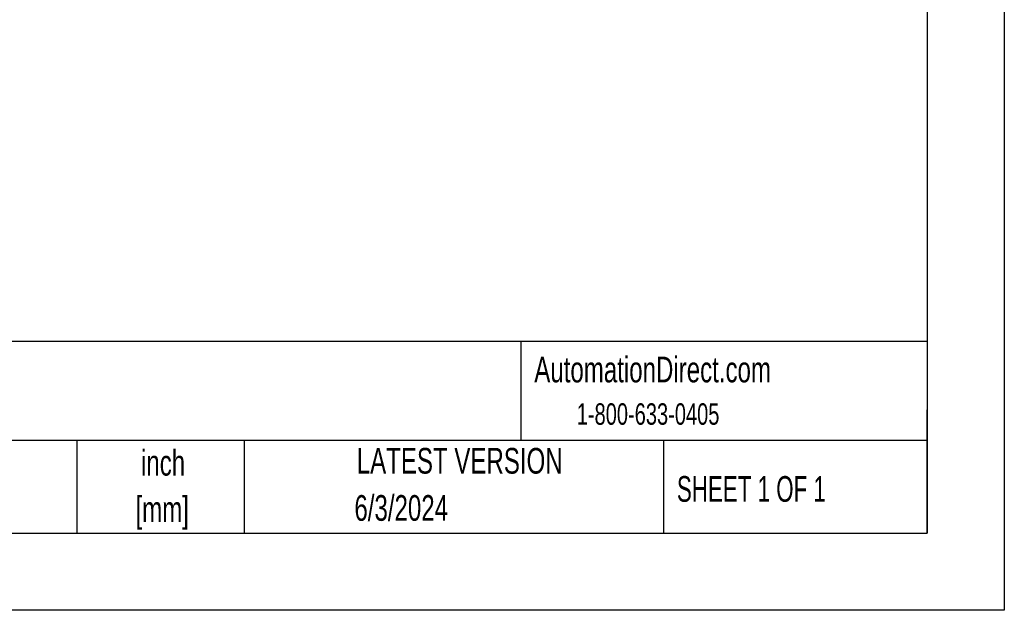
# Model space of a CAD drawing. Header units: inches. Extents: x 0 to 55, y 0 to 42.5.
# Tile 7 of 17: x 39 to 55, y 0 to 9.6. Entities that reach past the tile are written whole.
import ezdxf

# ---------------------------------------------------------------- set-up
doc = ezdxf.new("R2010")
doc.units = ezdxf.units.IN
doc.header["$LTSCALE"] = 5
doc.header["$MEASUREMENT"] = 0
doc.linetypes.add('CENTERX2', pattern=[0.8, 0.5, -0.1, 0.1, -0.1])
doc.layers.add('TEXT', color=140, linetype='Continuous', lineweight=25)
doc.styles.add('SLDTEXTSTYLE0', font='TXT', dxfattribs={"width": 0.7})
doc.styles.add('SLDTEXTSTYLE1', font='TXT', dxfattribs={"width": 0.65})

# ---------------------------------------------------------------- blocks, each defined once
blk = doc.blocks.new('SW_NOTE_0_2')
at = {"layer": 'TEXT', "color": 0, "linetype": 'CENTERX2', "lineweight": 18, "char_height": 0.4167, "attachment_point": 2, "style": 'SLDTEXTSTYLE0'}
for s, insert in [('inch', (0.625, 0.537)), ('[mm]', (0.611, -0.215))]:
    blk.add_mtext(s, dxfattribs=dict(at, insert=insert))

msp = doc.modelspace()

# ---------------------------------------------------------------- linework, layer by layer
at = {"color": 7, "linetype": 'Continuous'}
for p, q in [((55, 42.501), (55, 0.001)), ((55, 0.001), (0, 0.001))]:
    msp.add_line(p, q, dxfattribs=at)
at = {"layer": 'TEXT'}
for p, q in [((53.75, 41.25), (53.75, 1.25)), ((53.75, 4.356), (1.25, 4.356)), ((47.161, 4.356), (47.161, 2.75)), ((53.75, 1.25), (53.75, 3.25)), ((53.75, 2.75), (1.25, 2.75)), ((39.965, 2.75), (39.965, 1.25)), ((42.68, 2.75), (42.68, 1.25)), ((49.478, 2.75), (49.478, 1.25)), ((1.25, 1.25), (53.75, 1.25))]:
    msp.add_line(p, q, dxfattribs=at)

# ---------------------------------------------------------------- block references
at = {"layer": 'TEXT', "linetype": 'CENTERX2', "lineweight": 18}
msp.add_blockref('SW_NOTE_0_2', (40.738, 2.062), dxfattribs=at)

# ---------------------------------------------------------------- texts
for s, insert, char_height, attachment_point, style in [('AutomationDirect.com', (47.381, 4.11), 0.41667, 1, 'SLDTEXTSTYLE0'), ('1-800-633-0405', (48.069, 3.354), 0.34722, 1, 'SLDTEXTSTYLE0'), ('LATEST VERSION', (46.172, 2.631), 0.41667, 2, 'SLDTEXTSTYLE0'), ('SHEET 1 OF 1', (49.693, 2.175), 0.41667, 1, 'SLDTEXTSTYLE1'), ('6/3/2024', (45.224, 1.867), 0.4167, 2, 'SLDTEXTSTYLE0')]:
    msp.add_mtext(s, dxfattribs=dict(at, insert=insert, char_height=char_height, attachment_point=attachment_point, style=style))

doc.saveas('drawing.dxf')
